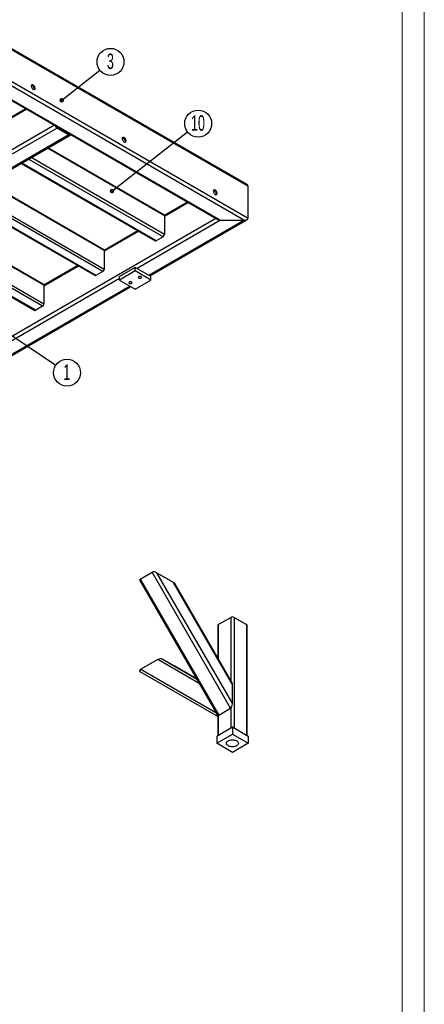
# Model space of a CAD drawing. Header units: millimetres. Extents: x 0 to 841, y 0 to 594.
# Tile 12 of 15: x 750 to 841, y 215 to 437. Entities that reach past the tile are written whole.
import ezdxf

# ---------------------------------------------------------------- set-up
doc = ezdxf.new("R2010")
doc.units = ezdxf.units.MM
doc.layers.add('NOTES', color=6, linetype='Continuous')
doc.layers.add('TRAIT-FORT', color=4, linetype='Continuous', lineweight=25)
doc.styles.add('SLDTEXTSTYLE1', font='TXT', dxfattribs={"width": 0.605})
doc.dimstyles.new('SLDDIMSTYLE4', dxfattribs={"dimtxt": 0.18, "dimasz": 1, "dimexe": 0, "dimexo": 0.0625, "dimgap": 0, "dimtad": 0, "dimtih": 1, "dimtoh": 1, "dimdec": 0, "dimrnd": 1e-09, "dimzin": 0, "dimdsep": 46, "dimtxsty": 'Standard', "dimblk1": 'DOT', "dimblk2": 'DOT', "dimsah": 1, "dimcen": 0.09, "dimadec": 0, "dimazin": 0, "dimtfac": 1, "dimtdec": 0, "dimtofl": 0, "dimtmove": 0, "dimatfit": 3, "dimldrblk": 'DOT', "dimfxl": 1, "dimfrac": 2, "dimtolj": 1, "dimtzin": 0, "dimarcsym": 0})

# ---------------------------------------------------------------- blocks, each defined once
blk = doc.blocks.new('SW_NOTE_13')
at = {"layer": 'NOTES', "color": 0}
blk.add_circle((2.52, -1.7), 3.04, dxfattribs=at)
at = {"layer": 'NOTES', "color": 0, "insert": (2.49, 0.19), "char_height": 3.5, "attachment_point": 2, "style": 'SLDTEXTSTYLE1'}
blk.add_mtext('1', dxfattribs=at)
blk = doc.blocks.new('_Dot')
at = {"color": 0, "linetype": 'ByBlock', "lineweight": -2}
blk.add_line((-0.5, 0), (-1, 0), dxfattribs=at)
at = {"color": 0, "linetype": 'ByBlock', "const_width": 0.5}
blk.add_lwpolyline([(-0.25, 0, 1), (0.25, 0, 1)], format="xyb", close=True, dxfattribs=at)
blk = doc.blocks.new('SW_NOTE_16')
at = {"layer": 'NOTES', "color": 0}
blk.add_circle((2.39, 1.88), 3.04, dxfattribs=at)
at = {"layer": 'NOTES', "color": 0, "insert": (2.36, 3.77), "char_height": 3.5, "attachment_point": 2, "style": 'SLDTEXTSTYLE1'}
blk.add_mtext('3', dxfattribs=at)
blk = doc.blocks.new('SW_NOTE_21')
at = {"layer": 'NOTES', "color": 0}
blk.add_circle((2.39, 1.87), 3.04, dxfattribs=at)
at = {"layer": 'NOTES', "color": 0, "insert": (2.34, 3.76), "char_height": 3.5, "attachment_point": 2, "style": 'SLDTEXTSTYLE1'}
blk.add_mtext('10', dxfattribs=at)

msp = doc.modelspace()

# ---------------------------------------------------------------- linework, layer by layer
at = {"lineweight": 18}
for p, q in [((841, 594), (841, 0)), ((836, 589), (836, 5))]:
    msp.add_line(p, q, dxfattribs=at)
at = {"layer": 'TRAIT-FORT', "lineweight": 25}
for p, q in [((801.066458, 399.73621), (724.947502, 443.678748)), ((724.947502, 443.475791), (801.315034, 399.389753)), ((724.947502, 436.290232), (801.315034, 392.204194)), ((724.947502, 435.310463), (800.466506, 391.71427)), ((724.947502, 432.208112), (795.092495, 391.71427)), ((724.947502, 432.005235), (794.492544, 391.857737)), ((751.252847, 416.819482), (746.017192, 413.797003)), ((751.428632, 416.718004), (746.019284, 413.595254)), ((757.652183, 413.125225), (682.167542, 369.548869)), ((758.252231, 412.736818), (760.939237, 411.185643)), ((758.252231, 412.491856), (682.591806, 368.814022)), ((760.939237, 410.940681), (685.278812, 367.262847)), ((685.578787, 367.233142), (761.239213, 410.910976)), ((758.252231, 412.491856), (760.939237, 410.940681)), ((760.975585, 411.206666), (760.939203, 411.185663)), ((782.435283, 392.736054), (756.095598, 407.94163)), ((782.352424, 392.919192), (756.212788, 408.009282)), ((750.179535, 404.52636), (780.396822, 387.082291)), ((780.596806, 387.102095), (750.296679, 404.593985)), ((782.152441, 388.000143), (751.852314, 405.492034)), ((782.435283, 388.490041), (752.418045, 405.818624)), ((768.858833, 384.898536), (742.519148, 400.104112)), ((768.775974, 385.081674), (742.636338, 400.171765)), ((801.315034, 392.204194), (801.315034, 399.389753)), ((768.57599, 380.162626), (738.275864, 397.654516)), ((768.858833, 380.652524), (738.841595, 397.981106)), ((736.603085, 396.688842), (766.820372, 379.244773)), ((767.020356, 379.264577), (736.720229, 396.756468)), ((787.668846, 395.796974), (782.433192, 392.774495)), ((787.844631, 395.695495), (782.435283, 392.572745)), ((782.435283, 392.736054), (782.435283, 388.490041)), ((794.068182, 392.102716), (718.583541, 348.52636)), ((755.282383, 377.061018), (728.942698, 392.266594)), ((755.199524, 377.244156), (729.059888, 392.334247)), ((795.092495, 391.71427), (776.283454, 380.856042)), ((800.466506, 391.71427), (778.97046, 379.304866)), ((779.146176, 379.203428), (801.066458, 391.857737)), ((795.092495, 391.71427), (800.466506, 391.71427)), ((723.026635, 388.851324), (753.243922, 371.407256)), ((753.443905, 371.427059), (723.143779, 388.91895)), ((754.99954, 372.325108), (724.699413, 389.816999)), ((755.282383, 372.815006), (725.265145, 390.143588)), ((776.48488, 389.340607), (768.856741, 384.936977)), ((776.660665, 389.239129), (768.858833, 384.735228)), ((782.152441, 388.000143), (780.596806, 387.102095)), ((768.858833, 384.898536), (768.858833, 380.652524)), ((762.90843, 381.503089), (755.280291, 377.099459)), ((763.084214, 381.401611), (755.282383, 376.89771)), ((768.57599, 380.162626), (767.020356, 379.264577)), ((775.85919, 381.100964), (772.323656, 379.059944)), ((775.85919, 380.284423), (772.323656, 378.243403)), ((775.85919, 380.284423), (775.85919, 381.100964)), ((779.394724, 379.059944), (775.85919, 381.100964)), ((779.394724, 378.243403), (775.85919, 380.284423)), ((772.323656, 378.570099), (687.188, 329.422331)), ((772.323656, 378.243403), (772.323656, 379.059944)), ((772.323656, 378.243403), (775.85919, 376.202383)), ((775.85919, 376.202383), (779.394724, 378.243403)), ((779.394724, 378.243403), (779.394724, 379.059944)), ((774.727705, 376.855576), (689.875006, 327.871155)), ((690.050721, 327.769717), (774.90342, 376.754137)), ((755.282383, 377.061018), (755.282383, 372.815006)), ((754.99954, 372.325108), (753.443905, 371.427059)), ((776.994219, 310.870541), (779.674154, 312.417635)), ((776.994219, 310.870541), (794.671889, 280.25192)), ((797.351824, 281.799013), (779.674154, 312.417635)), ((780.698418, 312.316184), (797.776088, 282.736793)), ((784.498418, 310.122491), (780.698418, 312.316184)), ((776.90139, 310.524185), (794.325488, 280.344761)), ((797.776088, 287.124893), (784.498418, 310.122491)), ((797.698224, 287.479987), (784.766984, 309.877552)), ((794.594249, 300.620619), (797.422534, 302.253354)), ((797.422534, 302.253354), (797.422534, 287.957496)), ((798.129641, 302.253354), (800.957927, 300.620619)), ((798.129641, 302.253354), (798.129641, 277.348941)), ((794.447802, 300.416517), (794.447802, 293.109884)), ((794.594249, 300.620619), (794.594249, 292.856231)), ((800.957927, 300.620619), (800.957927, 275.716206)), ((801.104373, 275.631664), (801.104373, 300.416517)), ((784.667083, 291.30592), (781.987148, 292.853013)), ((781.987148, 292.853013), (789.663025, 288.420383)), ((780.962884, 292.751563), (777.162884, 290.55787)), ((790.263192, 287.380865), (780.962884, 292.751563)), ((789.66259, 288.421138), (784.667083, 291.30592)), ((794.447802, 279.883477), (776.987148, 289.966575)), ((777.162884, 290.55787), (794.06381, 280.798002)), ((797.776088, 282.736793), (797.776088, 287.124893)), ((794.671889, 280.25192), (797.351824, 281.799013)), ((797.422534, 281.849524), (797.422534, 277.348941)), ((794.447802, 280.227086), (794.447802, 275.631664)), ((794.594249, 280.218799), (794.594249, 275.716206)), ((794.240554, 275.512022), (797.776088, 277.553043)), ((797.776088, 277.553043), (797.776088, 275.919961)), ((797.776088, 277.553043), (801.311622, 275.512022)), ((794.240554, 273.878941), (797.776088, 275.919961)), ((794.240554, 275.512022), (794.240554, 273.878941)), ((797.776088, 275.919961), (801.311622, 273.878941)), ((801.311622, 275.512022), (801.311622, 273.878941)), ((797.776088, 271.83792), (794.240554, 273.878941)), ((801.311622, 273.878941), (797.776088, 271.83792))]:
    msp.add_line(p, q, dxfattribs=at)
at = {"layer": 'TRAIT-FORT', "lineweight": 25, "flags": 128}
for points in [[(752.87822, 422.166697), (752.77271, 422.212215), (752.673829, 422.224089), (752.587791, 422.201573), (752.520002, 422.146082), (752.474721, 422.061102), (752.454793, 421.951974), (752.461471, 421.825554), (752.494334, 421.689785), (752.551319, 421.553199), (752.628844, 421.424377), (752.722038, 421.311414), (752.825046, 421.221408), (752.931394, 421.160014), (753.034402, 421.13109), (753.127596, 421.136453), (753.205121, 421.175767), (753.262106, 421.24656), (753.294969, 421.344385), (753.301647, 421.463096), (753.281719, 421.595232), (753.236438, 421.732492), (753.168649, 421.866251), (753.082611, 421.988104), (752.98373, 422.090395), (752.87822, 422.166697)], [(752.491549, 422.101616), (752.509906, 422.099993), (752.612914, 422.071069), (752.719262, 422.009676), (752.82227, 421.919669), (752.915464, 421.806707), (752.992989, 421.677885), (753.049974, 421.541298), (753.082837, 421.40553), (753.089515, 421.279109), (753.069587, 421.169981), (753.052759, 421.129468)], [(773.384317, 410.328779), (773.278806, 410.374297), (773.179926, 410.386171), (773.093888, 410.363655), (773.026099, 410.308164), (772.980817, 410.223185), (772.96089, 410.114056), (772.967567, 409.987636), (773.000431, 409.851867), (773.057416, 409.715281), (773.13494, 409.586459), (773.228135, 409.473496), (773.331142, 409.38349), (773.437491, 409.322097), (773.540499, 409.293173), (773.633693, 409.298536), (773.711218, 409.337849), (773.768202, 409.408643), (773.801066, 409.506468), (773.807743, 409.625178), (773.787816, 409.757315), (773.742535, 409.894575), (773.674745, 410.028333), (773.588707, 410.150187), (773.489827, 410.252478), (773.384317, 410.328779)], [(772.872209, 410.236023), (772.922808, 410.256713), (773.016003, 410.262076), (773.11901, 410.233152), (773.225359, 410.171758), (773.328367, 410.081752), (773.421561, 409.968789), (773.499086, 409.839967), (773.55607, 409.703381), (773.588934, 409.567612), (773.595611, 409.441192), (773.575684, 409.332063), (773.530403, 409.247084), (773.47216, 409.196764)], [(793.890413, 398.490862), (793.784903, 398.536379), (793.686022, 398.548254), (793.599985, 398.525738), (793.532195, 398.470247), (793.486914, 398.385267), (793.466986, 398.276139), (793.473664, 398.149719), (793.506528, 398.01395), (793.563512, 397.877363), (793.641037, 397.748542), (793.734231, 397.635579), (793.837239, 397.545573), (793.943588, 397.484179), (794.046595, 397.455255), (794.139789, 397.460618), (794.217314, 397.499932), (794.274299, 397.570725), (794.307162, 397.66855), (794.31384, 397.787261), (794.293912, 397.919397), (794.248631, 398.056657), (794.180842, 398.190416), (794.094804, 398.312269), (793.995923, 398.41456), (793.890413, 398.490862)], [(793.501647, 398.42589), (793.522099, 398.424158), (793.625107, 398.395234), (793.731456, 398.33384), (793.834463, 398.243834), (793.927657, 398.130871), (794.005182, 398.00205), (794.062167, 397.865463), (794.09503, 397.729694), (794.101708, 397.603274), (794.08178, 397.494146), (794.065066, 397.453858)], [(775.046018, 377.773968), (774.952249, 377.812617), (774.841823, 377.831596), (774.726705, 377.828847), (774.61937, 377.804669), (774.531451, 377.761682), (774.472473, 377.704544), (774.448829, 377.639447), (774.463081, 377.573445), (774.513683, 377.51369), (774.595153, 377.466658), (774.698662, 377.437446), (774.812994, 377.429219), (774.925758, 377.442868), (775.024735, 377.476915), (775.099199, 377.52767), (775.141081, 377.589633), (775.145842, 377.656089), (775.112967, 377.719837), (775.046018, 377.773968)], [(777.167338, 378.99858), (777.073569, 379.03723), (776.963143, 379.056208), (776.848025, 379.05346), (776.740691, 379.029282), (776.652771, 378.986294), (776.593794, 378.929156), (776.570149, 378.864059), (776.584401, 378.798057), (776.635003, 378.738302), (776.716474, 378.69127), (776.819983, 378.662058), (776.934314, 378.653831), (777.047078, 378.66748), (777.146055, 378.701527), (777.220519, 378.752282), (777.262401, 378.814245), (777.267163, 378.880701), (777.234287, 378.944449), (777.167338, 378.99858)], [(797.776088, 274.658279), (797.99829, 274.64765), (798.214432, 274.616052), (798.418617, 274.564348), (798.605275, 274.493948), (798.769315, 274.406772), (798.906262, 274.305198), (799.012382, 274.191997), (799.084778, 274.070257), (799.121477, 273.943298), (799.121477, 273.814583), (799.084778, 273.687624), (799.012382, 273.565884), (798.906262, 273.452683), (798.769315, 273.351109), (798.605275, 273.263933), (798.418617, 273.193533), (798.214432, 273.141829), (797.99829, 273.110231), (797.776088, 273.099602), (797.553885, 273.110231), (797.337743, 273.141829), (797.133559, 273.193533), (796.9469, 273.263933), (796.78286, 273.351109), (796.645913, 273.452683), (796.539794, 273.565884), (796.467397, 273.687624), (796.430699, 273.814583), (796.430699, 273.943298), (796.467397, 274.070257), (796.539794, 274.191997), (796.645913, 274.305198), (796.78286, 274.406772), (796.9469, 274.493948), (797.133559, 274.564348), (797.337743, 274.616052), (797.553885, 274.64765), (797.776088, 274.658279)]]:
    msp.add_lwpolyline(points, dxfattribs=at)
at = {"layer": 'TRAIT-FORT', "lineweight": 25}
for centre, radius, start, end in [((758.753327, 413.272508), 0.927639, 196.97098298, 237.30384621), ((758.469781, 413.089602), 0.414469, 215.75886666, 238.33924638), ((761.032259, 411.322718), 0.165658, 235.83854396, 278.94690692), ((761.104596, 411.139796), 0.258825, 230.29148696, 328.54415142), ((782.239283, 392.757688), 0.197191, 353.70115231, 54.9866673), ((781.821197, 388.517986), 0.614722, 302.60547834, 357.39452151), ((780.479638, 387.265647), 0.201191, 245.69288095, 305.61757748), ((768.662832, 384.92017), 0.197191, 353.70115232, 54.98666729), ((768.244747, 380.680468), 0.614722, 302.60547834, 357.39452151), ((755.086382, 377.082653), 0.197191, 353.70115228, 54.98666733), ((766.903188, 379.428129), 0.201191, 245.69288095, 305.61757748), ((754.668297, 372.84295), 0.614722, 302.60547834, 357.39452151), ((753.326737, 371.590611), 0.201191, 245.69288095, 305.61757748), ((797.776088, 301.570998), 0.768511, 62.60967224, 117.39032776), ((794.69803, 300.391564), 0.25147, 114.37465829, 174.30520075), ((800.854145, 300.391564), 0.25147, 5.69479925, 65.62534171)]:
    msp.add_arc(centre, radius, start, end, dxfattribs=at)
for centre, major_axis, ratio, start_param, end_param in [((800.466506, 399.389753), (0.848528, 0), 0.5773815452, 0, 0.7854794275), ((795.092495, 392.204194), (0.848528, 0), 0.5773815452, 3.9270720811, 4.7123889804), ((800.466506, 392.204194), (0.848528, 0), 0.5773815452, 4.7123889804, 6.2831853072), ((777.594219, 310.524169), (0.727883, -0.194999), 0.5175895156, 2.6638960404, 3.6191743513), ((780.274154, 312.071262), (0.727883, -0.194999), 0.5175895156, 1.0930997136, 2.6638960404), ((784.074154, 309.877569), (0.727883, -0.194999), 0.5175895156, 0.4775816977, 1.0930997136), ((781.387148, 292.506641), (0.727883, 0.194999), 0.5175895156, 0.4776966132, 2.04849294), ((777.587148, 290.312948), (0.727883, 0.194999), 0.5175895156, 2.04849294, 3.6192892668), ((797.351824, 286.879971), (0.195006, 0.727908), 0.5176380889, 5.1899706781, 5.8054886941), ((797.351824, 282.491871), (0.195006, 0.727908), 0.5176380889, 3.6191743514, 5.1899706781), ((794.664818, 280.451014), (-0.195006, 0.727908), 0.5176380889, 1.4353639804, 2.127068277), ((794.671889, 280.944777), (0.195006, 0.727908), 0.5176380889, 2.6638960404, 3.6191743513)]:
    msp.add_ellipse(centre, major_axis=major_axis, ratio=ratio, start_param=start_param, end_param=end_param, dxfattribs=at)

# ---------------------------------------------------------------- block references
at = {"layer": 'NOTES'}
for name, p in [('SW_NOTE_16', (767.91276, 425.513573)), ('SW_NOTE_21', (787.663052, 411.622814)), ('SW_NOTE_13', (757.972479, 359.06549))]:
    msp.add_blockref(name, p, dxfattribs=at)

# ---------------------------------------------------------------- leaders
for points in [[(759.302126, 418.734073), (767.91276, 425.513573)], [(770.636551, 398.282828), (787.663052, 411.622814)], [(745.503696, 367.48276), (757.972479, 359.06549)]]:
    msp.add_leader(points, dimstyle='SLDDIMSTYLE4', dxfattribs=at)

doc.saveas('drawing.dxf')
